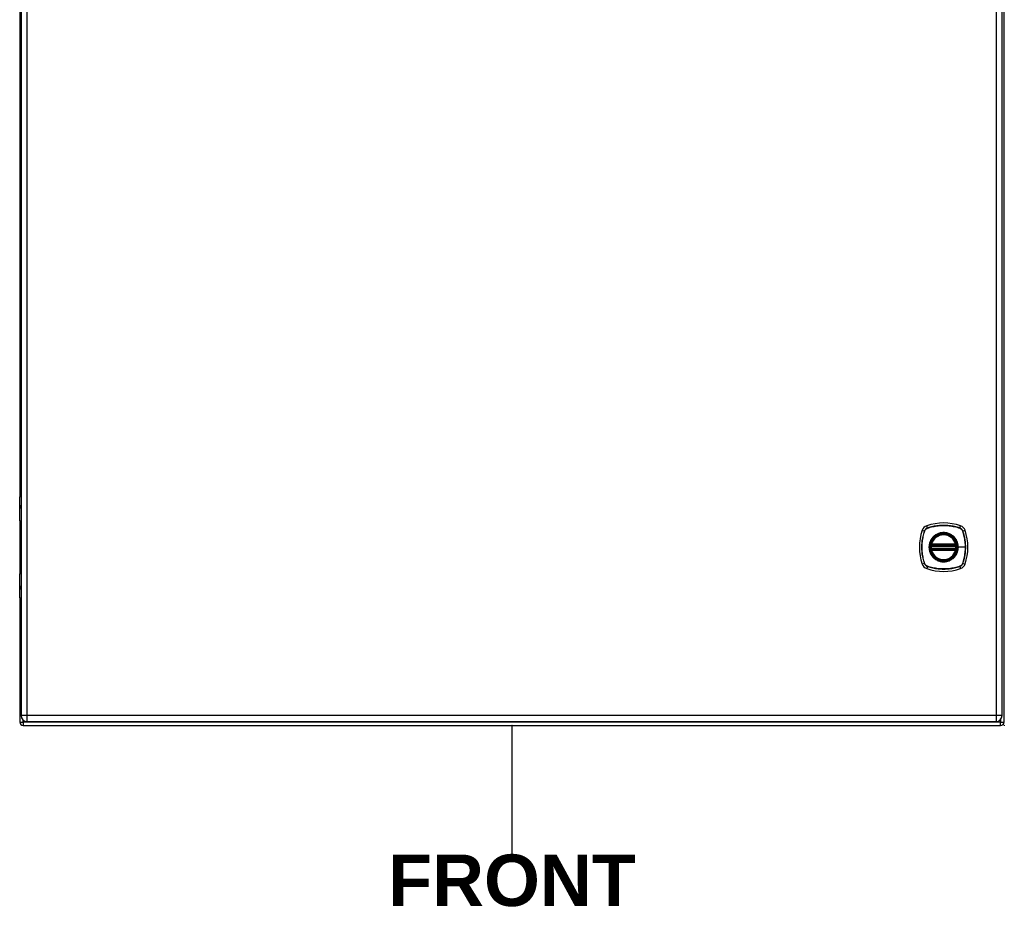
# Model space of a CAD drawing. Header units: inches. Extents: x 3 to 173, y 3 to 113.
# Tile 7 of 14: x 75 to 99, y 40 to 61. Entities that reach past the tile are written whole.
import ezdxf

# ---------------------------------------------------------------- set-up
doc = ezdxf.new("R2010")
doc.units = ezdxf.units.IN
doc.header["$LTSCALE"] = 10.4
doc.header["$MEASUREMENT"] = 0
doc.linetypes.add('CHAIN', pattern=[0.7087, 0.4724, -0.0591, 0.1181, -0.0591])
doc.layers.get('0').update_dxf_attribs({"lineweight": 25})
for name, color, linetype, lineweight in [('Sketch Geometry(ANSI)', 7, 'Continuous', 25), ('Symbols(ANSI)', 7, 'Continuous', 25), ('Visible Edges(ANSI)', 7, 'Continuous', 25), ('Visible Tangent Edges(ANSI)', 7, 'Continuous', 25), ('Work Point(ANSI)', 7, 'Continuous', 25)]:
    doc.layers.add(name, color=color, linetype=linetype, lineweight=lineweight)
doc.styles.add('Dimension-ANSI', font='arialbd.ttf')

# ---------------------------------------------------------------- blocks, each defined once
blk = doc.blocks.new('FRONT')
at = {"layer": 'Sketch Geometry(ANSI)'}
blk.add_line((0, 0.15), (0, -0.15), dxfattribs=at)
at = {"layer": 'Symbols(ANSI)', "color": 7, "insert": (0, -0.2119), "char_height": 0.12, "attachment_point": 5, "style": 'Dimension-ANSI'}
blk.add_mtext('\\fArial|b1|i0;FRONT', dxfattribs=at)

msp = doc.modelspace()

# ---------------------------------------------------------------- linework, layer by layer
at = {"layer": 'Visible Edges(ANSI)'}
for p, q in [((98.51235, 44.43878), (98.51235, 74.0953)), ((74.68498, 73.93574), (74.68498, 44.59833)), ((98.46229, 44.59833), (98.46229, 73.93574)), ((74.65353, 68.62265), (74.65353, 49.91143)), ((74.65069, 49.32006), (74.65069, 49.90127)), ((74.67026, 49.92084), (74.68498, 49.92084)), ((74.68498, 49.67818), (74.68182, 49.67818)), ((74.68182, 49.63513), (74.68498, 49.63513)), ((74.65353, 49.31107), (74.65353, 48.04532)), ((74.68498, 49.30441), (74.66634, 49.30441)), ((96.75161, 48.71733), (97.34172, 48.71733)), ((96.75569, 48.73703), (97.33764, 48.73703)), ((97.34172, 48.63905), (96.75161, 48.63905)), ((97.33764, 48.61936), (96.75569, 48.61936)), ((74.65069, 47.45511), (74.65069, 48.03632)), ((74.66634, 48.05198), (74.68498, 48.05198)), ((74.68498, 47.72126), (74.68182, 47.72126)), ((74.68182, 47.6782), (74.68498, 47.6782)), ((74.65353, 47.44496), (74.65353, 44.43878)), ((74.68498, 47.43555), (74.67026, 47.43555)), ((74.83012, 44.45319), (98.31715, 44.45319)), ((74.73703, 44.35527), (98.42885, 44.35527))]:
    msp.add_line(p, q, dxfattribs=at)
at = {"layer": 'Visible Edges(ANSI)', "flags": 128}
for points in [[(96.74004, 48.73107), (96.74003, 48.73102), (96.74, 48.73086), (96.73996, 48.73059), (96.7399, 48.73023), (96.73982, 48.72976), (96.73972, 48.7292), (96.73961, 48.72853), (96.73949, 48.72777), (96.73935, 48.72693), (96.73921, 48.72599), (96.73905, 48.72497), (96.73889, 48.72388), (96.73872, 48.72271), (96.73854, 48.72148), (96.73836, 48.72018), (96.73818, 48.71882), (96.738, 48.71741), (96.73782, 48.71596), (96.73764, 48.71447), (96.73746, 48.71294), (96.73729, 48.7114), (96.73713, 48.70983), (96.73697, 48.70825), (96.73682, 48.70666)], [(97.35651, 48.70666), (97.35636, 48.70825), (97.3562, 48.70983), (97.35604, 48.7114), (97.35587, 48.71294), (97.35569, 48.71447), (97.35552, 48.71596), (97.35533, 48.71741), (97.35515, 48.71882), (97.35497, 48.72018), (97.35479, 48.72148), (97.35461, 48.72271), (97.35444, 48.72388), (97.35428, 48.72497), (97.35412, 48.72599), (97.35398, 48.72693), (97.35384, 48.72777), (97.35372, 48.72853), (97.35361, 48.7292), (97.35351, 48.72976), (97.35343, 48.73023), (97.35337, 48.73059), (97.35333, 48.73086), (97.3533, 48.73102), (97.35329, 48.73107)], [(96.73682, 48.64972), (96.73697, 48.64813), (96.73713, 48.64654), (96.73729, 48.64496), (96.73747, 48.6434), (96.73764, 48.64188), (96.73782, 48.64039), (96.738, 48.63894), (96.73818, 48.63753), (96.73836, 48.63617), (96.73854, 48.63488), (96.73872, 48.63364), (96.73889, 48.63248), (96.73906, 48.63138), (96.73921, 48.63037), (96.73936, 48.62943), (96.73949, 48.62859), (96.73962, 48.62783), (96.73972, 48.62718), (96.73982, 48.62661), (96.7399, 48.62615), (96.73996, 48.62579), (96.74, 48.62553), (96.74003, 48.62537), (96.74004, 48.62532)], [(97.35329, 48.62532), (97.3533, 48.62537), (97.35333, 48.62553), (97.35337, 48.62579), (97.35343, 48.62615), (97.35351, 48.62661), (97.35361, 48.62718), (97.35371, 48.62783), (97.35384, 48.62859), (97.35397, 48.62943), (97.35412, 48.63037), (97.35428, 48.63138), (97.35444, 48.63248), (97.35461, 48.63364), (97.35479, 48.63488), (97.35497, 48.63617), (97.35515, 48.63753), (97.35533, 48.63894), (97.35551, 48.64039), (97.35569, 48.64188), (97.35587, 48.6434), (97.35604, 48.64496), (97.3562, 48.64654), (97.35636, 48.64813), (97.35651, 48.64972)]]:
    msp.add_lwpolyline(points, dxfattribs=at)
at = {"layer": 'Visible Edges(ANSI)'}
for radius in [0.318, 0.31311]:
    msp.add_circle((97.04667, 48.67819), radius, dxfattribs=at)
for centre, radius, start, end in [((74.67026, 49.90127), 0.01957, 90, 180), ((74.66634, 49.32006), 0.01566, 180, 270), ((96.69401, 49.03085), 0.17612, 108.772163, 161.227837), ((97.04667, 47.99327), 1.272, 71.227837, 108.772163), ((97.39933, 49.03085), 0.17612, 18.772163, 71.227837), ((97.73159, 48.67819), 1.272, 161.227837, 198.772163), ((97.04667, 48.67819), 0.31115, 13.634392, 166.365608), ((96.36174, 48.67819), 1.272, 341.227837, 18.772163), ((97.04667, 48.67819), 0.31115, 174.749905, 185.250095), ((96.75161, 48.72907), 0.01174, 170.215981, 270), ((97.04667, 48.67819), 0.31115, 166.365608, 170.215981), ((96.75569, 48.74877), 0.01174, 166.365608, 270), ((97.33764, 48.74877), 0.01174, 270, 13.634392), ((97.34172, 48.72907), 0.01174, 270, 9.784019), ((97.04667, 48.67819), 0.31115, 9.784019, 13.634392), ((97.04667, 48.67819), 0.31115, 354.749905, 5.250095), ((96.75161, 48.62731), 0.01174, 90, 189.784019), ((97.04667, 48.67819), 0.31115, 189.784019, 193.634392), ((96.75569, 48.60761), 0.01174, 90, 193.634392), ((97.04667, 48.67819), 0.31115, 193.634392, 346.365608), ((97.33764, 48.60761), 0.01174, 346.365608, 90), ((97.34172, 48.62731), 0.01174, 350.215981, 90), ((97.04667, 48.67819), 0.31115, 346.365608, 350.215981), ((96.69401, 48.32553), 0.17612, 198.772163, 251.227837), ((97.39933, 48.32553), 0.17612, 288.772163, 341.227837), ((74.66634, 48.03632), 0.01566, 90, 180), ((97.04667, 49.36312), 1.272, 251.227837, 288.772163), ((74.67026, 47.45511), 0.01957, 180, 270), ((74.73703, 44.43878), 0.08351, 180, 270), ((74.83012, 44.59833), 0.14514, 180, 270), ((98.31715, 44.59833), 0.14514, 270, 0), ((98.42885, 44.43878), 0.08351, 270, 0)]:
    msp.add_arc(centre, radius, start, end, dxfattribs=at)
at = {"layer": 'Visible Tangent Edges(ANSI)'}
for p, q in [((74.83012, 44.59833), (74.83012, 73.93574)), ((98.31715, 73.93574), (98.31715, 44.59833)), ((74.68498, 49.90127), (74.65069, 49.90127)), ((74.67321, 49.68797), (74.68498, 49.68797)), ((74.68498, 49.62534), (74.67321, 49.62534)), ((74.65069, 49.32006), (74.68498, 49.32006)), ((96.65588, 49.14301), (96.63733, 49.19761)), ((97.43745, 49.14301), (97.456, 49.19761)), ((96.52725, 49.08753), (96.58184, 49.06897)), ((96.58374, 49.06786), (96.58389, 49.06829)), ((96.65657, 49.14096), (96.657, 49.14112)), ((97.43633, 49.14112), (97.43676, 49.14096)), ((97.50944, 49.06829), (97.50959, 49.06786)), ((97.51149, 49.06897), (97.56608, 49.08753)), ((96.74851, 48.70559), (96.73682, 48.70666)), ((96.74597, 48.73005), (96.74004, 48.73107)), ((96.74428, 48.75154), (96.75569, 48.74877)), ((96.74851, 48.70559), (97.34482, 48.70559)), ((96.75161, 48.71733), (96.75161, 48.72736)), ((96.75569, 48.73703), (96.75569, 48.74877)), ((97.33764, 48.74877), (96.75569, 48.74877)), ((96.75569, 48.72718), (96.75569, 48.73703)), ((96.75569, 48.72718), (97.33764, 48.72718)), ((97.33764, 48.74877), (97.34905, 48.75154)), ((97.33764, 48.74877), (97.33764, 48.73703)), ((97.33764, 48.73703), (97.33764, 48.72718)), ((97.34172, 48.72736), (97.34172, 48.71733)), ((97.35651, 48.70666), (97.34482, 48.70559)), ((97.35329, 48.73107), (97.34737, 48.73005)), ((96.74851, 48.6508), (96.73682, 48.64972)), ((96.74004, 48.62532), (96.74597, 48.62634)), ((96.75569, 48.60761), (96.74428, 48.60485)), ((97.34482, 48.6508), (96.74851, 48.6508)), ((96.75161, 48.62903), (96.75161, 48.63905)), ((96.75569, 48.61936), (96.75569, 48.6292)), ((97.33764, 48.6292), (96.75569, 48.6292)), ((96.75569, 48.60761), (96.75569, 48.61936)), ((96.75569, 48.60761), (97.33764, 48.60761)), ((97.33764, 48.6292), (97.33764, 48.61936)), ((97.33764, 48.61936), (97.33764, 48.60761)), ((97.34905, 48.60485), (97.33764, 48.60761)), ((97.34172, 48.63905), (97.34172, 48.62903)), ((97.35651, 48.64972), (97.34482, 48.6508)), ((97.34737, 48.62634), (97.35329, 48.62532)), ((97.39674, 48.67819), (97.40145, 48.67819)), ((97.57437, 48.67819), (97.40145, 48.67819)), ((96.58184, 48.28741), (96.52725, 48.26886)), ((96.58389, 48.28809), (96.58374, 48.28853)), ((96.65588, 48.21337), (96.63733, 48.15878)), ((96.657, 48.21527), (96.65657, 48.21542)), ((97.43676, 48.21542), (97.43633, 48.21527)), ((97.43745, 48.21337), (97.456, 48.15878)), ((97.50959, 48.28853), (97.50944, 48.28809)), ((97.51149, 48.28741), (97.56608, 48.26886)), ((74.68498, 48.03632), (74.65069, 48.03632)), ((74.67321, 47.73104), (74.68498, 47.73104)), ((74.68498, 47.66842), (74.67321, 47.66842)), ((74.65069, 47.45511), (74.68498, 47.45511)), ((74.65353, 44.43878), (74.73703, 44.43878)), ((74.83012, 44.59833), (74.68498, 44.59833)), ((74.73703, 44.43878), (74.73703, 44.48698)), ((98.42885, 44.43878), (74.73703, 44.43878)), ((74.73703, 44.43878), (74.73703, 44.35527)), ((74.83012, 44.45319), (74.83012, 44.59833)), ((98.31715, 44.59833), (74.83012, 44.59833)), ((98.31715, 44.59833), (98.31715, 44.45319)), ((98.46229, 44.59833), (98.31715, 44.59833)), ((98.42885, 44.50565), (98.42885, 44.43878)), ((98.42885, 44.43878), (98.51235, 44.43878)), ((98.42885, 44.35527), (98.42885, 44.43878))]:
    msp.add_line(p, q, dxfattribs=at)
at = {"layer": 'Visible Tangent Edges(ANSI)', "flags": 128}
for points in [[(74.67321, 49.68797), (74.67111, 49.68774), (74.66912, 49.68703), (74.66728, 49.68584), (74.6656, 49.68417), (74.6641, 49.68201), (74.6628, 49.67938), (74.6617, 49.67632), (74.6608, 49.67288), (74.66011, 49.6691), (74.65961, 49.66508), (74.65932, 49.66089), (74.65923, 49.65662), (74.65933, 49.65234), (74.65963, 49.64816), (74.66012, 49.64415), (74.66082, 49.64039), (74.66172, 49.63694), (74.66282, 49.63388), (74.66413, 49.63128), (74.66563, 49.62915), (74.66731, 49.62749), (74.66915, 49.6263), (74.67112, 49.62558), (74.67321, 49.62534)], [(74.68182, 49.63513), (74.67983, 49.63529), (74.67796, 49.63578), (74.67622, 49.6366), (74.67463, 49.63774), (74.67321, 49.63921), (74.67197, 49.641), (74.67092, 49.6431), (74.67007, 49.64547), (74.66941, 49.64806), (74.66894, 49.65082), (74.66866, 49.65369), (74.66857, 49.65663), (74.66865, 49.65957), (74.66893, 49.66244), (74.6694, 49.66521), (74.67005, 49.66781), (74.67091, 49.67018), (74.67195, 49.67228), (74.67318, 49.67408), (74.6746, 49.67557), (74.67619, 49.67672), (74.67793, 49.67754), (74.67982, 49.67802), (74.68182, 49.67818)], [(97.43745, 49.14301), (97.40595, 49.15319), (97.37413, 49.16252), (97.34203, 49.17099), (97.30966, 49.17859), (97.27708, 49.1853), (97.24432, 49.19113), (97.2114, 49.19606), (97.17838, 49.2001), (97.14529, 49.20323), (97.11216, 49.20545), (97.07904, 49.20678), (97.04595, 49.20721), (97.01287, 49.20674), (96.97978, 49.20538), (96.94674, 49.20312), (96.91378, 49.19997), (96.88093, 49.19593), (96.84821, 49.191), (96.81564, 49.18519), (96.78325, 49.17849), (96.75105, 49.17092), (96.71908, 49.16248), (96.68735, 49.15318), (96.65588, 49.14301)], [(96.657, 49.14112), (96.68835, 49.15134), (96.71996, 49.16072), (96.75183, 49.16922), (96.78392, 49.17686), (96.81621, 49.18362), (96.84869, 49.18949), (96.88132, 49.19448), (96.91408, 49.19857), (96.94697, 49.20176), (96.97993, 49.20405), (97.01294, 49.20543), (97.04595, 49.2059), (97.07896, 49.20547), (97.11202, 49.20412), (97.14507, 49.20187), (97.17808, 49.1987), (97.21102, 49.19462), (97.24384, 49.18963), (97.27651, 49.18374), (97.30899, 49.17695), (97.34125, 49.16929), (97.37325, 49.16075), (97.40495, 49.15135), (97.43633, 49.14112)], [(96.58184, 49.06897), (96.57167, 49.03748), (96.56234, 49.00566), (96.55387, 48.97355), (96.54627, 48.94119), (96.53955, 48.90861), (96.53373, 48.87584), (96.52879, 48.84293), (96.52476, 48.80991), (96.52163, 48.77682), (96.51941, 48.74369), (96.51808, 48.71056), (96.51765, 48.67748), (96.51812, 48.64439), (96.51948, 48.61131), (96.52174, 48.57827), (96.52489, 48.54531), (96.52893, 48.51246), (96.53386, 48.47974), (96.53967, 48.44717), (96.54636, 48.41478), (96.55393, 48.38258), (96.56237, 48.35061), (96.57168, 48.31888), (96.58184, 48.28741)], [(96.58374, 48.28853), (96.57351, 48.31987), (96.56414, 48.35149), (96.55563, 48.38335), (96.548, 48.41544), (96.54124, 48.44774), (96.53536, 48.48021), (96.53038, 48.51285), (96.52629, 48.54561), (96.5231, 48.57849), (96.52081, 48.61146), (96.51943, 48.64447), (96.51896, 48.67748), (96.51939, 48.71049), (96.52074, 48.74354), (96.52299, 48.77659), (96.52616, 48.80961), (96.53024, 48.84254), (96.53523, 48.87537), (96.54112, 48.90804), (96.5479, 48.94052), (96.55557, 48.97278), (96.56411, 49.00478), (96.5735, 49.03648), (96.58374, 49.06786)], [(96.65588, 49.14301), (96.65162, 49.1415), (96.64742, 49.13982), (96.64329, 49.13798), (96.63924, 49.13598), (96.63526, 49.13383), (96.63137, 49.13152), (96.62757, 49.12907), (96.62387, 49.12647), (96.62027, 49.12373), (96.61678, 49.12085), (96.61341, 49.11785), (96.61015, 49.11471), (96.60701, 49.11145), (96.604, 49.10808), (96.60113, 49.10458), (96.59839, 49.10098), (96.5958, 49.09728), (96.59334, 49.09348), (96.59104, 49.08959), (96.58888, 49.08562), (96.58688, 49.08156), (96.58504, 49.07743), (96.58336, 49.07323), (96.58184, 49.06897)], [(96.58389, 49.06829), (96.58543, 49.07246), (96.58711, 49.07656), (96.58896, 49.08059), (96.59095, 49.08455), (96.59308, 49.08844), (96.59536, 49.09224), (96.59778, 49.09595), (96.60034, 49.09956), (96.60303, 49.10308), (96.60585, 49.10649), (96.6088, 49.1098), (96.61187, 49.11299), (96.61506, 49.11606), (96.61836, 49.11901), (96.62178, 49.12183), (96.62529, 49.12452), (96.62891, 49.12708), (96.63262, 49.1295), (96.63642, 49.13178), (96.6403, 49.13392), (96.64426, 49.13591), (96.6483, 49.13775), (96.6524, 49.13943), (96.65657, 49.14096)], [(97.39674, 48.67819), (97.38481, 48.5874), (97.34988, 48.50289), (97.29416, 48.43019), (97.22176, 48.37485), (97.13714, 48.33997), (97.04626, 48.32814), (96.95568, 48.34013), (96.87112, 48.37521), (96.79867, 48.43072), (96.74336, 48.50303), (96.70847, 48.58774), (96.69659, 48.67837), (96.70855, 48.76912), (96.74361, 48.85375), (96.79913, 48.92613), (96.87146, 48.98147), (96.956, 49.01634), (97.04685, 49.02826), (97.13757, 49.0163), (97.22213, 48.98123), (97.29457, 48.92576), (97.35001, 48.85329), (97.38484, 48.76885), (97.39674, 48.67819)], [(96.82044, 48.95119), (96.81833, 48.94942), (96.81622, 48.94763), (96.81414, 48.94583), (96.81206, 48.94401), (96.81, 48.94217), (96.80795, 48.94032), (96.80592, 48.93845), (96.8039, 48.93657), (96.8019, 48.93467), (96.79991, 48.93275), (96.79794, 48.93082), (96.79598, 48.92888), (96.79404, 48.92692), (96.79211, 48.92495), (96.79019, 48.92296), (96.78829, 48.92096), (96.78641, 48.91894), (96.78454, 48.91691), (96.78269, 48.91486), (96.78085, 48.9128), (96.77903, 48.91072), (96.77723, 48.90863), (96.77544, 48.90653), (96.77367, 48.90442)], [(97.27289, 48.95119), (97.25685, 48.96374), (97.24005, 48.97536), (97.22258, 48.98602), (97.20451, 48.99569), (97.18592, 49.00431), (97.16689, 49.01185), (97.14749, 49.01827), (97.1278, 49.02353), (97.10783, 49.02763), (97.08756, 49.03058), (97.06712, 49.03236), (97.04659, 49.03296), (97.02608, 49.03237), (97.00566, 49.03058), (96.98539, 49.0276), (96.96533, 49.02345), (96.94555, 49.01816), (96.92611, 49.01175), (96.90708, 49.00423), (96.88854, 48.99564), (96.87054, 48.986), (96.85316, 48.97535), (96.83645, 48.96373), (96.82044, 48.95119)], [(97.31966, 48.90442), (97.31789, 48.90653), (97.3161, 48.90864), (97.31429, 48.91073), (97.31247, 48.9128), (97.31063, 48.91487), (97.30878, 48.91691), (97.30691, 48.91895), (97.30503, 48.92096), (97.30313, 48.92297), (97.30122, 48.92496), (97.29929, 48.92693), (97.29734, 48.92889), (97.29538, 48.93083), (97.29341, 48.93276), (97.29142, 48.93468), (97.28942, 48.93657), (97.2874, 48.93846), (97.28537, 48.94032), (97.28332, 48.94218), (97.28126, 48.94401), (97.27919, 48.94583), (97.2771, 48.94763), (97.275, 48.94942), (97.27289, 48.95119)], [(97.43676, 49.14096), (97.44093, 49.13943), (97.44503, 49.13774), (97.44906, 49.1359), (97.45303, 49.13391), (97.45691, 49.13178), (97.46071, 49.1295), (97.46442, 49.12708), (97.46804, 49.12452), (97.47155, 49.12183), (97.47497, 49.11901), (97.47827, 49.11606), (97.48146, 49.11299), (97.48453, 49.1098), (97.48748, 49.10649), (97.4903, 49.10308), (97.49299, 49.09957), (97.49555, 49.09595), (97.49798, 49.09224), (97.50026, 49.08844), (97.50239, 49.08456), (97.50438, 49.08059), (97.50622, 49.07656), (97.50791, 49.07246), (97.50944, 49.06829)], [(97.51149, 49.06897), (97.50997, 49.07324), (97.50829, 49.07743), (97.50645, 49.08156), (97.50445, 49.08562), (97.5023, 49.0896), (97.49999, 49.09349), (97.49754, 49.09729), (97.49494, 49.10099), (97.4922, 49.10459), (97.48933, 49.10808), (97.48632, 49.11145), (97.48318, 49.11471), (97.47993, 49.11785), (97.47655, 49.12085), (97.47306, 49.12373), (97.46946, 49.12647), (97.46575, 49.12906), (97.46196, 49.13151), (97.45807, 49.13382), (97.45409, 49.13597), (97.45003, 49.13797), (97.4459, 49.13982), (97.44171, 49.1415), (97.43745, 49.14301)], [(97.50959, 49.06786), (97.51481, 49.05221), (97.51982, 49.0365), (97.52462, 49.02071), (97.5292, 49.00485), (97.53357, 48.98894), (97.53771, 48.97297), (97.54164, 48.95694), (97.54536, 48.94084), (97.54885, 48.92468), (97.55213, 48.90847), (97.55518, 48.8922), (97.55801, 48.87589), (97.56062, 48.85954), (97.56301, 48.84315), (97.56517, 48.82672), (97.5671, 48.81027), (97.5688, 48.79379), (97.57028, 48.7773), (97.57153, 48.76079), (97.57255, 48.74427), (97.57335, 48.72775), (97.57392, 48.71122), (97.57426, 48.6947), (97.57437, 48.67819)], [(97.51149, 48.28741), (97.52165, 48.31888), (97.53098, 48.35068), (97.53944, 48.38276), (97.54704, 48.4151), (97.55375, 48.44766), (97.55958, 48.48041), (97.56452, 48.5133), (97.56855, 48.5463), (97.57168, 48.57938), (97.57391, 48.61249), (97.57524, 48.6456), (97.57568, 48.67867), (97.57522, 48.71173), (97.57386, 48.74481), (97.57161, 48.77788), (97.56846, 48.81089), (97.56442, 48.84381), (97.55948, 48.8766), (97.55366, 48.90923), (97.54695, 48.94166), (97.53938, 48.97386), (97.53095, 49.00581), (97.52165, 49.03753), (97.51149, 49.06897)], [(96.77367, 48.90442), (96.76111, 48.88838), (96.74947, 48.8716), (96.73879, 48.85415), (96.72911, 48.83609), (96.72049, 48.8175), (96.71296, 48.79843), (96.70656, 48.779), (96.7013, 48.75924), (96.69719, 48.73922), (96.69425, 48.71898), (96.69247, 48.69857), (96.69189, 48.67805), (96.69249, 48.65756), (96.69427, 48.6372), (96.69722, 48.61704), (96.70136, 48.59702), (96.70667, 48.57721), (96.7131, 48.55772), (96.72063, 48.53863), (96.72923, 48.52005), (96.73886, 48.50207), (96.7495, 48.4847), (96.76112, 48.46799), (96.77367, 48.45197)], [(96.74428, 48.75154), (96.74407, 48.75061), (96.74388, 48.74968), (96.74371, 48.74874), (96.74356, 48.7478), (96.74343, 48.74685), (96.74333, 48.7459), (96.74325, 48.74496), (96.7432, 48.74401), (96.74317, 48.74307), (96.74316, 48.74213), (96.74318, 48.7412), (96.74322, 48.74026), (96.74329, 48.73933), (96.74339, 48.73841), (96.74351, 48.7375), (96.74366, 48.7366), (96.74384, 48.73571), (96.74405, 48.73484), (96.74429, 48.73398), (96.74456, 48.73314), (96.74486, 48.73233), (96.7452, 48.73153), (96.74557, 48.73077), (96.74597, 48.73005)], [(96.74597, 48.73005), (96.74615, 48.72989), (96.74635, 48.72973), (96.74654, 48.72958), (96.74675, 48.72943), (96.74696, 48.72928), (96.74717, 48.72914), (96.74739, 48.729), (96.74761, 48.72887), (96.74783, 48.72873), (96.74806, 48.72861), (96.7483, 48.72848), (96.74854, 48.72837), (96.74878, 48.72825), (96.74902, 48.72814), (96.74927, 48.72804), (96.74952, 48.72794), (96.74978, 48.72785), (96.75003, 48.72776), (96.75029, 48.72768), (96.75055, 48.7276), (96.75081, 48.72753), (96.75108, 48.72747), (96.75134, 48.72741), (96.75161, 48.72736)], [(96.74851, 48.70559), (96.74866, 48.70635), (96.74881, 48.70711), (96.74897, 48.70787), (96.74913, 48.70861), (96.7493, 48.70934), (96.74947, 48.71006), (96.74964, 48.71076), (96.74982, 48.71144), (96.74999, 48.71209), (96.75017, 48.71272), (96.75034, 48.71331), (96.7505, 48.71387), (96.75066, 48.7144), (96.75081, 48.71489), (96.75095, 48.71534), (96.75108, 48.71575), (96.7512, 48.71611), (96.75131, 48.71643), (96.7514, 48.7167), (96.75147, 48.71693), (96.75153, 48.7171), (96.75158, 48.71723), (96.7516, 48.71731), (96.75161, 48.71733)], [(96.75161, 48.72736), (96.75178, 48.72734), (96.75195, 48.72733), (96.75212, 48.72732), (96.75229, 48.7273), (96.75245, 48.72729), (96.75262, 48.72728), (96.75279, 48.72727), (96.75296, 48.72726), (96.75313, 48.72725), (96.7533, 48.72724), (96.75347, 48.72723), (96.75364, 48.72723), (96.75381, 48.72722), (96.75399, 48.72721), (96.75416, 48.72721), (96.75433, 48.7272), (96.7545, 48.7272), (96.75467, 48.72719), (96.75484, 48.72719), (96.75501, 48.72719), (96.75518, 48.72718), (96.75535, 48.72718), (96.75552, 48.72718), (96.75569, 48.72718)], [(97.40145, 48.67819), (97.40129, 48.68839), (97.40084, 48.69859), (97.4001, 48.7088), (97.39905, 48.71899), (97.39772, 48.72915), (97.39609, 48.73928), (97.39418, 48.74935), (97.39197, 48.75936), (97.38949, 48.76929), (97.38672, 48.77914), (97.38367, 48.78888), (97.38035, 48.7985), (97.37674, 48.80805), (97.37285, 48.8175), (97.36868, 48.82684), (97.36424, 48.83607), (97.35954, 48.84518), (97.35457, 48.85413), (97.34936, 48.86294), (97.34389, 48.87158), (97.33819, 48.88005), (97.33225, 48.88835), (97.32607, 48.89648), (97.31966, 48.90442)], [(97.33764, 48.72718), (97.33781, 48.72718), (97.33798, 48.72718), (97.33815, 48.72718), (97.33832, 48.72719), (97.33849, 48.72719), (97.33866, 48.72719), (97.33883, 48.7272), (97.339, 48.7272), (97.33917, 48.72721), (97.33935, 48.72721), (97.33952, 48.72722), (97.33969, 48.72723), (97.33986, 48.72723), (97.34003, 48.72724), (97.3402, 48.72725), (97.34037, 48.72726), (97.34054, 48.72727), (97.34071, 48.72728), (97.34088, 48.72729), (97.34105, 48.7273), (97.34121, 48.72732), (97.34138, 48.72733), (97.34155, 48.72734), (97.34172, 48.72736)], [(97.34172, 48.72736), (97.34199, 48.72741), (97.34225, 48.72747), (97.34252, 48.72753), (97.34278, 48.7276), (97.34304, 48.72767), (97.3433, 48.72775), (97.34356, 48.72784), (97.34381, 48.72793), (97.34406, 48.72803), (97.34431, 48.72813), (97.34456, 48.72824), (97.3448, 48.72835), (97.34503, 48.72847), (97.34527, 48.7286), (97.3455, 48.72872), (97.34572, 48.72886), (97.34595, 48.72899), (97.34616, 48.72913), (97.34638, 48.72928), (97.34658, 48.72943), (97.34679, 48.72958), (97.34699, 48.72973), (97.34718, 48.72989), (97.34737, 48.73005)], [(97.34172, 48.71733), (97.34173, 48.71731), (97.34175, 48.71723), (97.3418, 48.7171), (97.34186, 48.71693), (97.34193, 48.7167), (97.34203, 48.71643), (97.34213, 48.71611), (97.34225, 48.71575), (97.34238, 48.71534), (97.34252, 48.71489), (97.34267, 48.7144), (97.34283, 48.71387), (97.34299, 48.71331), (97.34316, 48.71272), (97.34334, 48.71209), (97.34351, 48.71144), (97.34369, 48.71076), (97.34386, 48.71006), (97.34403, 48.70934), (97.3442, 48.70861), (97.34436, 48.70787), (97.34452, 48.70711), (97.34467, 48.70635), (97.34482, 48.70559)], [(97.34737, 48.73005), (97.34776, 48.73077), (97.34813, 48.73153), (97.34847, 48.73233), (97.34877, 48.73314), (97.34904, 48.73398), (97.34928, 48.73484), (97.34949, 48.73571), (97.34967, 48.7366), (97.34982, 48.7375), (97.34994, 48.73841), (97.35004, 48.73933), (97.35011, 48.74026), (97.35015, 48.7412), (97.35017, 48.74213), (97.35017, 48.74307), (97.35013, 48.74401), (97.35008, 48.74496), (97.35, 48.7459), (97.3499, 48.74685), (97.34977, 48.7478), (97.34962, 48.74874), (97.34945, 48.74968), (97.34926, 48.75061), (97.34905, 48.75154)], [(96.74597, 48.62634), (96.74557, 48.62561), (96.7452, 48.62485), (96.74486, 48.62406), (96.74456, 48.62324), (96.74429, 48.6224), (96.74405, 48.62155), (96.74384, 48.62068), (96.74366, 48.61979), (96.74351, 48.61889), (96.74339, 48.61798), (96.74329, 48.61705), (96.74322, 48.61612), (96.74318, 48.61519), (96.74316, 48.61425), (96.74317, 48.61331), (96.7432, 48.61237), (96.74325, 48.61143), (96.74333, 48.61048), (96.74343, 48.60953), (96.74356, 48.60859), (96.74371, 48.60765), (96.74388, 48.60671), (96.74407, 48.60577), (96.74428, 48.60485)], [(96.75161, 48.62903), (96.75134, 48.62898), (96.75108, 48.62892), (96.75081, 48.62886), (96.75055, 48.62879), (96.75029, 48.62871), (96.75003, 48.62863), (96.74977, 48.62854), (96.74952, 48.62845), (96.74927, 48.62835), (96.74902, 48.62825), (96.74878, 48.62814), (96.74853, 48.62803), (96.7483, 48.62791), (96.74806, 48.62779), (96.74783, 48.62766), (96.74761, 48.62753), (96.74738, 48.62739), (96.74717, 48.62725), (96.74695, 48.62711), (96.74675, 48.62696), (96.74654, 48.62681), (96.74635, 48.62665), (96.74615, 48.6265), (96.74597, 48.62634)], [(96.75161, 48.63905), (96.7516, 48.63908), (96.75158, 48.63916), (96.75153, 48.63928), (96.75147, 48.63946), (96.7514, 48.63968), (96.75131, 48.63995), (96.7512, 48.64027), (96.75109, 48.64063), (96.75095, 48.64104), (96.75081, 48.64148), (96.75066, 48.64197), (96.75051, 48.6425), (96.75034, 48.64306), (96.75017, 48.64365), (96.75, 48.64428), (96.74982, 48.64493), (96.74965, 48.64561), (96.74947, 48.6463), (96.7493, 48.64702), (96.74913, 48.64776), (96.74897, 48.6485), (96.74881, 48.64926), (96.74866, 48.65003), (96.74851, 48.6508)], [(96.75569, 48.6292), (96.75552, 48.6292), (96.75535, 48.6292), (96.75518, 48.6292), (96.75501, 48.6292), (96.75484, 48.6292), (96.75467, 48.62919), (96.7545, 48.62919), (96.75433, 48.62918), (96.75416, 48.62918), (96.75399, 48.62917), (96.75381, 48.62917), (96.75364, 48.62916), (96.75347, 48.62915), (96.7533, 48.62914), (96.75313, 48.62913), (96.75296, 48.62913), (96.75279, 48.62911), (96.75262, 48.6291), (96.75245, 48.62909), (96.75229, 48.62908), (96.75212, 48.62907), (96.75195, 48.62905), (96.75178, 48.62904), (96.75161, 48.62903)], [(96.77367, 48.45197), (96.77544, 48.44985), (96.77723, 48.44775), (96.77903, 48.44566), (96.78085, 48.44359), (96.78269, 48.44153), (96.78454, 48.43948), (96.7864, 48.43745), (96.78829, 48.43544), (96.79018, 48.43343), (96.7921, 48.43145), (96.79402, 48.42947), (96.79597, 48.42751), (96.79793, 48.42557), (96.7999, 48.42364), (96.80189, 48.42173), (96.80389, 48.41983), (96.80591, 48.41795), (96.80794, 48.41608), (96.80999, 48.41423), (96.81205, 48.41239), (96.81413, 48.41057), (96.81622, 48.40876), (96.81832, 48.40697), (96.82044, 48.40519)], [(97.27289, 48.40519), (97.275, 48.40696), (97.2771, 48.40875), (97.27918, 48.41055), (97.28125, 48.41237), (97.28331, 48.4142), (97.28535, 48.41605), (97.28738, 48.41791), (97.2894, 48.41979), (97.2914, 48.42169), (97.29339, 48.4236), (97.29536, 48.42553), (97.29732, 48.42747), (97.29926, 48.42943), (97.30119, 48.4314), (97.3031, 48.43339), (97.305, 48.43539), (97.30689, 48.43741), (97.30876, 48.43945), (97.31061, 48.4415), (97.31245, 48.44356), (97.31428, 48.44564), (97.31609, 48.44774), (97.31788, 48.44985), (97.31966, 48.45197)], [(97.31966, 48.45197), (97.32608, 48.45993), (97.33228, 48.46808), (97.33824, 48.47641), (97.34396, 48.48492), (97.34943, 48.49358), (97.35465, 48.5024), (97.35961, 48.51135), (97.3643, 48.52043), (97.36872, 48.52963), (97.37287, 48.53895), (97.37675, 48.54838), (97.38036, 48.55792), (97.38369, 48.56757), (97.38675, 48.57731), (97.38952, 48.58715), (97.39201, 48.59707), (97.39422, 48.60708), (97.39614, 48.61716), (97.39776, 48.62729), (97.39909, 48.63745), (97.40012, 48.64763), (97.40086, 48.65783), (97.4013, 48.66802), (97.40145, 48.67819)], [(97.34172, 48.62903), (97.34155, 48.62904), (97.34138, 48.62905), (97.34121, 48.62907), (97.34105, 48.62908), (97.34088, 48.62909), (97.34071, 48.6291), (97.34054, 48.62911), (97.34037, 48.62913), (97.3402, 48.62913), (97.34003, 48.62914), (97.33986, 48.62915), (97.33969, 48.62916), (97.33952, 48.62917), (97.33935, 48.62917), (97.33917, 48.62918), (97.339, 48.62918), (97.33883, 48.62919), (97.33866, 48.62919), (97.33849, 48.6292), (97.33832, 48.6292), (97.33815, 48.6292), (97.33798, 48.6292), (97.33781, 48.6292), (97.33764, 48.6292)], [(97.34482, 48.6508), (97.34467, 48.65003), (97.34452, 48.64926), (97.34436, 48.6485), (97.3442, 48.64776), (97.34403, 48.64702), (97.34386, 48.6463), (97.34368, 48.64561), (97.34351, 48.64493), (97.34333, 48.64428), (97.34316, 48.64365), (97.34299, 48.64306), (97.34283, 48.6425), (97.34267, 48.64197), (97.34252, 48.64148), (97.34238, 48.64104), (97.34225, 48.64063), (97.34213, 48.64027), (97.34202, 48.63995), (97.34193, 48.63968), (97.34186, 48.63946), (97.3418, 48.63928), (97.34176, 48.63916), (97.34173, 48.63908), (97.34172, 48.63905)], [(97.34737, 48.62634), (97.34718, 48.6265), (97.34699, 48.62665), (97.34679, 48.62681), (97.34658, 48.62696), (97.34638, 48.6271), (97.34616, 48.62724), (97.34594, 48.62738), (97.34572, 48.62752), (97.3455, 48.62765), (97.34527, 48.62778), (97.34503, 48.6279), (97.34479, 48.62802), (97.34455, 48.62813), (97.34431, 48.62824), (97.34406, 48.62835), (97.34381, 48.62845), (97.34356, 48.62854), (97.3433, 48.62863), (97.34304, 48.62871), (97.34278, 48.62878), (97.34252, 48.62885), (97.34225, 48.62892), (97.34199, 48.62898), (97.34172, 48.62903)], [(97.34905, 48.60485), (97.34926, 48.60577), (97.34945, 48.60671), (97.34962, 48.60765), (97.34977, 48.60859), (97.3499, 48.60953), (97.35, 48.61048), (97.35008, 48.61143), (97.35013, 48.61237), (97.35017, 48.61331), (97.35017, 48.61425), (97.35015, 48.61519), (97.35011, 48.61612), (97.35004, 48.61705), (97.34994, 48.61798), (97.34982, 48.61889), (97.34967, 48.61979), (97.34949, 48.62068), (97.34928, 48.62155), (97.34904, 48.6224), (97.34877, 48.62324), (97.34847, 48.62406), (97.34813, 48.62485), (97.34776, 48.62561), (97.34737, 48.62634)], [(97.57437, 48.67819), (97.57426, 48.66172), (97.57392, 48.64523), (97.57336, 48.62874), (97.57256, 48.61224), (97.57154, 48.59574), (97.57029, 48.57924), (97.56882, 48.56276), (97.56712, 48.54629), (97.56519, 48.52984), (97.56303, 48.51341), (97.56065, 48.49701), (97.55804, 48.48065), (97.55521, 48.46432), (97.55215, 48.44804), (97.54887, 48.4318), (97.54537, 48.41562), (97.54165, 48.39949), (97.53771, 48.38342), (97.53356, 48.36742), (97.52919, 48.35148), (97.5246, 48.33562), (97.51981, 48.31984), (97.51483, 48.30422), (97.50959, 48.28853)], [(96.58184, 48.28741), (96.58336, 48.28315), (96.58504, 48.27895), (96.58688, 48.27482), (96.58888, 48.27076), (96.59103, 48.26679), (96.59334, 48.2629), (96.59579, 48.2591), (96.59839, 48.2554), (96.60113, 48.2518), (96.60401, 48.24831), (96.60701, 48.24493), (96.61015, 48.24167), (96.61341, 48.23854), (96.61678, 48.23553), (96.62027, 48.23266), (96.62387, 48.22992), (96.62758, 48.22732), (96.63138, 48.22487), (96.63527, 48.22256), (96.63924, 48.22041), (96.6433, 48.21841), (96.64743, 48.21657), (96.65162, 48.21489), (96.65588, 48.21337)], [(96.65657, 48.21542), (96.6524, 48.21695), (96.6483, 48.21864), (96.64427, 48.22048), (96.64031, 48.22247), (96.63642, 48.22461), (96.63262, 48.22689), (96.62891, 48.22931), (96.6253, 48.23187), (96.62178, 48.23456), (96.61836, 48.23738), (96.61506, 48.24033), (96.61187, 48.2434), (96.6088, 48.24659), (96.60585, 48.24989), (96.60303, 48.2533), (96.60034, 48.25682), (96.59778, 48.26044), (96.59536, 48.26415), (96.59308, 48.26794), (96.59094, 48.27183), (96.58895, 48.27579), (96.58711, 48.27983), (96.58543, 48.28393), (96.58389, 48.28809)], [(96.65588, 48.21337), (96.68738, 48.2032), (96.7192, 48.19387), (96.7513, 48.1854), (96.78367, 48.1778), (96.81625, 48.17108), (96.84902, 48.16525), (96.88193, 48.16032), (96.91495, 48.15629), (96.94804, 48.15316), (96.98117, 48.15093), (97.01429, 48.14961), (97.04738, 48.14918), (97.08046, 48.14965), (97.11355, 48.15101), (97.14659, 48.15327), (97.17955, 48.15642), (97.2124, 48.16046), (97.24512, 48.16539), (97.27769, 48.1712), (97.31008, 48.17789), (97.34228, 48.18546), (97.37425, 48.1939), (97.40598, 48.20321), (97.43745, 48.21337)], [(97.43633, 48.21527), (97.40498, 48.20504), (97.37337, 48.19567), (97.3415, 48.18716), (97.30941, 48.17952), (97.27712, 48.17277), (97.24464, 48.16689), (97.21201, 48.16191), (97.17925, 48.15782), (97.14636, 48.15463), (97.1134, 48.15234), (97.08039, 48.15096), (97.04738, 48.15048), (97.01437, 48.15092), (96.98132, 48.15226), (96.94826, 48.15452), (96.91525, 48.15769), (96.88232, 48.16177), (96.84949, 48.16676), (96.81682, 48.17265), (96.78434, 48.17943), (96.75208, 48.1871), (96.72008, 48.19564), (96.68838, 48.20503), (96.657, 48.21527)], [(96.82044, 48.40519), (96.8365, 48.39264), (96.8533, 48.38101), (96.87077, 48.37036), (96.88883, 48.36072), (96.90741, 48.35211), (96.92644, 48.34457), (96.94585, 48.33815), (96.96556, 48.33286), (96.98551, 48.32874), (97.0057, 48.3258), (97.0261, 48.32403), (97.04662, 48.32343), (97.06715, 48.32401), (97.08759, 48.32579), (97.10786, 48.32875), (97.12791, 48.33289), (97.14767, 48.33817), (97.1671, 48.34457), (97.18613, 48.35209), (97.2047, 48.36069), (97.22274, 48.37036), (97.24016, 48.38103), (97.25688, 48.39265), (97.27289, 48.40519)], [(97.50944, 48.28809), (97.5079, 48.28393), (97.50622, 48.27983), (97.50438, 48.27579), (97.50239, 48.27183), (97.50025, 48.26795), (97.49797, 48.26415), (97.49555, 48.26044), (97.49299, 48.25682), (97.4903, 48.2533), (97.48748, 48.24989), (97.48453, 48.24659), (97.48146, 48.2434), (97.47827, 48.24033), (97.47497, 48.23738), (97.47155, 48.23456), (97.46804, 48.23186), (97.46442, 48.2293), (97.46071, 48.22688), (97.45691, 48.2246), (97.45303, 48.22247), (97.44907, 48.22048), (97.44503, 48.21864), (97.44093, 48.21695), (97.43676, 48.21542)], [(97.43745, 48.21337), (97.44171, 48.21489), (97.44591, 48.21657), (97.45004, 48.21841), (97.45409, 48.2204), (97.45807, 48.22256), (97.46196, 48.22486), (97.46576, 48.22732), (97.46946, 48.22992), (97.47306, 48.23266), (97.47655, 48.23553), (97.47993, 48.23854), (97.48318, 48.24167), (97.48632, 48.24493), (97.48933, 48.24831), (97.4922, 48.2518), (97.49494, 48.2554), (97.49753, 48.2591), (97.49999, 48.2629), (97.50229, 48.26679), (97.50445, 48.27077), (97.50645, 48.27482), (97.50829, 48.27895), (97.50997, 48.28315), (97.51149, 48.28741)], [(74.67321, 47.73104), (74.67112, 47.7308), (74.66915, 47.73008), (74.66731, 47.72888), (74.66563, 47.72721), (74.66413, 47.72508), (74.66282, 47.7225), (74.66172, 47.71946), (74.66082, 47.71602), (74.66012, 47.71224), (74.65963, 47.70822), (74.65933, 47.70404), (74.65923, 47.69977), (74.65932, 47.6955), (74.65962, 47.69131), (74.66011, 47.68729), (74.6608, 47.68351), (74.6617, 47.68006), (74.6628, 47.67701), (74.66411, 47.67439), (74.6656, 47.67223), (74.66727, 47.67054), (74.66912, 47.66936), (74.67111, 47.66865), (74.67321, 47.66842)], [(74.68182, 47.6782), (74.67982, 47.67836), (74.67793, 47.67885), (74.67619, 47.67966), (74.6746, 47.68082), (74.67319, 47.68231), (74.67195, 47.68411), (74.67091, 47.6862), (74.67005, 47.68858), (74.6694, 47.69118), (74.66893, 47.69394), (74.66866, 47.69682), (74.66857, 47.69976), (74.66866, 47.70269), (74.66894, 47.70557), (74.66941, 47.70833), (74.67007, 47.71093), (74.67092, 47.71329), (74.67197, 47.71538), (74.67321, 47.71716), (74.67463, 47.71862), (74.67622, 47.71977), (74.67796, 47.72059), (74.67983, 47.72109), (74.68182, 47.72126)]]:
    msp.add_lwpolyline(points, dxfattribs=at)
at = {"layer": 'Visible Tangent Edges(ANSI)'}
for radius in [0.34432, 0.3402, 0.32348, 0.32229]:
    msp.add_circle((97.04667, 48.67819), radius, dxfattribs=at)
for start, end in [(13.634392, 166.365608), (174.749905, 185.250095), (354.749905, 5.250095), (193.634392, 346.365608)]:
    msp.add_arc((97.04667, 48.67819), 0.29941, start, end, dxfattribs=at)
for centre, major_axis, ratio, start_param, end_param in [((74.68182, 49.68797), (0, -0.00978), 0.87913919, 4.71238898, 6.28318531), ((74.68182, 49.62534), (0, 0.00978), 0.87913919, 0, 1.57079633), ((96.58647, 49.0674), (0.00928, -0.0031), 0.00289316, 1.85298049, 2.09362679), ((96.65746, 49.13839), (-0.0031, 0.00928), 0.00289316, 1.04796587, 1.28861216), ((97.43588, 49.13839), (-0.0031, -0.00928), 0.00289316, 1.85298049, 2.09362679), ((97.50686, 49.0674), (-0.00928, -0.0031), 0.00289316, 4.18955852, 4.43020481), ((96.74032, 48.73102), (0.00769, 0.00888), 0.4316737, 4.96723023, 6.28318531), ((96.75161, 48.72565), (0.00204, 0.01156), 0.02563814, 0, 1.42658139), ((97.34172, 48.72565), (-0.00204, 0.01156), 0.02563814, 4.85660392, 6.28318531), ((97.35301, 48.73102), (-0.00769, 0.00888), 0.4316737, 0, 1.31595508), ((96.74032, 48.62537), (0.00769, -0.00888), 0.4316737, 0, 1.31595508), ((96.75161, 48.63074), (0.00204, -0.01156), 0.02563814, 4.85660392, 6.28318531), ((97.34172, 48.63074), (-0.00204, -0.01156), 0.02563814, 0, 1.42658139), ((97.35301, 48.62537), (-0.00769, -0.00888), 0.4316737, 4.96723023, 6.28318531), ((96.58647, 48.28898), (0.00928, 0.0031), 0.00289316, 4.18955852, 4.43020481), ((96.65746, 48.218), (0.0031, 0.00928), 0.00289316, 1.85298049, 2.09362679), ((97.43588, 48.218), (-0.0031, 0.00928), 0.00289316, 4.18955852, 4.43020481), ((97.50686, 48.28898), (-0.00928, 0.0031), 0.00289316, 1.85298049, 2.09362679), ((74.68182, 47.73104), (0, -0.00978), 0.87913919, 4.71238898, 6.28318531), ((74.68182, 47.66842), (0, 0.00978), 0.87913919, 0, 1.57079633)]:
    msp.add_ellipse(centre, major_axis=major_axis, ratio=ratio, start_param=start_param, end_param=end_param, dxfattribs=at)
at = {"layer": 'Work Point(ANSI)', "linetype": 'CHAIN', "ltscale": 0.000455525}
for p, q in [((86.58814, 44.35527), (86.57774, 44.35527)), ((86.58294, 44.36047), (86.58294, 44.35007)), ((98.51755, 44.35527), (98.50715, 44.35527)), ((98.51235, 44.36047), (98.51235, 44.35007))]:
    msp.add_line(p, q, dxfattribs=at)

# ---------------------------------------------------------------- block references
at = {"xscale": 10.4, "yscale": 10.4, "zscale": 10.4}
msp.add_blockref('FRONT', (86.58294, 42.79937), dxfattribs=at)

doc.saveas('drawing.dxf')
